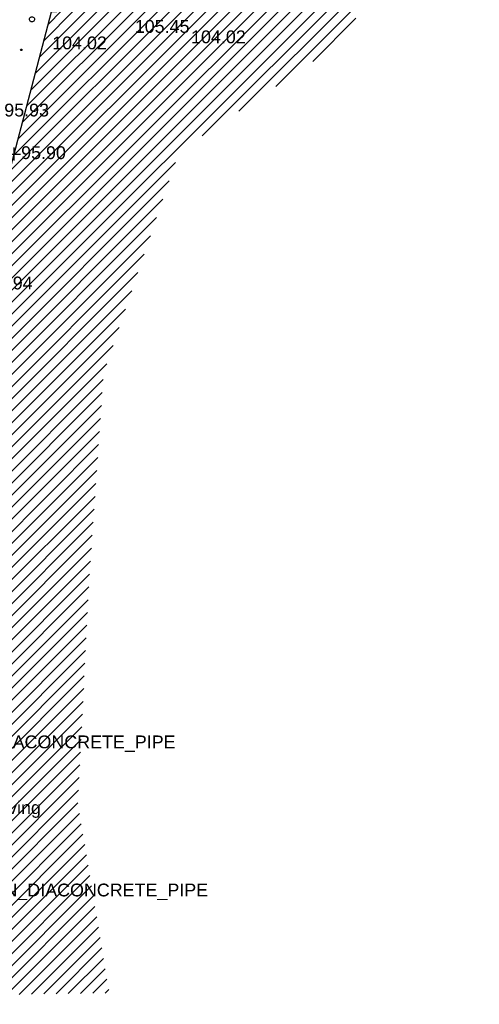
# Model space of a CAD drawing. Header units: metres. Extents: x 610185 to 614128, y 655663 to 660921.
# Tile 31 of 94: x 612729 to 612756, y 658168 to 658226. Entities that reach past the tile are written whole.
import ezdxf
from ezdxf.enums import TextEntityAlignment as Align

# ---------------------------------------------------------------- set-up
doc = ezdxf.new("R2010")
doc.units = ezdxf.units.M
doc.header["$MEASUREMENT"] = 0
for name, color, linetype in [('3D_BUILDING_ELEVATION', 7, 'Continuous'), ('3D_BUILDING_LINE', 7, 'Continuous'), ('3D_BUILDING_SYMBOL', 7, 'Continuous'), ('BOLLARD_SYMBOL', 171, 'Continuous'), ('BUILDING_HATCH', 252, 'Continuous'), ('DETAIL_DES', 250, 'Continuous'), ('MANHOLE_CIRCULAR_ELEVATION', 151, 'Continuous'), ('OVERHANG_ELEVATION', 255, 'Continuous'), ('PARAPET_ELEVATION', 251, 'Continuous'), ('STOP_VALVE_SYMBOL', 142, 'Continuous')]:
    doc.layers.add(name, color=color, linetype=linetype)
doc.styles.add('REGULAR', font='swissl.ttf')

# ---------------------------------------------------------------- blocks, each defined once
blk = doc.blocks.new('S061')
at = {"color": 0, "linetype": 'Continuous'}
for p, q in [((-0.5, 0), (0.5, 0)), ((0, -0.5), (0, 0.5))]:
    blk.add_line(p, q, dxfattribs=at)
blk = doc.blocks.new('S028')
at = {"color": 0, "linetype": 'Continuous'}
for p, q in [((-0.5, 0), (-0.48, 0.13)), ((-0.48, -0.13), (-0.5, 0)), ((-0.48, 0.13), (-0.43, 0.25)), ((-0.43, 0.25), (-0.35, 0.35)), ((-0.35, 0.35), (-0.25, 0.43)), ((-0.25, 0.43), (-0.13, 0.48)), ((-0.13, 0.48), (0, 0.5)), ((0, 0.5), (0.13, 0.48)), ((0.13, 0.48), (0.25, 0.43)), ((0.25, 0.43), (0.35, 0.35)), ((0.35, 0.35), (0.43, 0.25)), ((0.43, 0.25), (0.48, 0.13)), ((0.48, 0.13), (0.5, 0)), ((0.5, 0), (0.48, -0.13)), ((-0.43, -0.25), (-0.48, -0.13)), ((-0.35, -0.35), (-0.43, -0.25)), ((-0.25, -0.43), (-0.35, -0.35)), ((-0.13, -0.48), (-0.25, -0.43)), ((0, -0.5), (-0.13, -0.48)), ((0.13, -0.48), (0, -0.5)), ((0.25, -0.43), (0.13, -0.48)), ((0.35, -0.35), (0.25, -0.43)), ((0.43, -0.25), (0.35, -0.35)), ((0.48, -0.13), (0.43, -0.25))]:
    blk.add_line(p, q, dxfattribs=at)
blk = doc.blocks.new('S049')
at = {"color": 0}
for p, q in [((-0.5, 0), (-0.25, 0.43)), ((-0.25, -0.43), (-0.5, 0)), ((-0.3, 0), (-0.29, 0.08)), ((-0.29, -0.08), (-0.3, 0)), ((-0.29, 0.08), (-0.26, 0.15)), ((-0.26, 0.15), (-0.2, 0.22)), ((-0.25, 0.43), (0.25, 0.43)), ((-0.2, 0.22), (-0.15, 0.26)), ((-0.15, 0.26), (-0.08, 0.29)), ((0, 0.15), (-0.15, 0)), ((-0.15, 0), (-0.13, 0.08)), ((-0.13, -0.08), (-0.15, 0)), ((-0.15, 0), (0, -0.15)), ((-0.15, 0), (0.15, 0)), ((-0.13, 0.08), (-0.08, 0.13)), ((0.08, 0.13), (-0.13, -0.08)), ((-0.13, 0.08), (0.08, -0.13)), ((-0.08, 0.29), (0, 0.3)), ((-0.08, 0.13), (0, 0.15)), ((0.13, -0.08), (-0.08, 0.13)), ((-0.08, -0.13), (0.13, 0.08)), ((0, 0.3), (0.08, 0.29)), ((0, 0.15), (0.08, 0.13)), ((0, -0.15), (0, 0.15)), ((0.15, 0), (0, 0.15)), ((0, -0.15), (0.15, 0)), ((0.08, 0.29), (0.15, 0.26)), ((0.08, 0.13), (0.13, 0.08)), ((0.13, 0.08), (0.15, 0)), ((0.15, 0), (0.13, -0.08)), ((0.15, 0.26), (0.2, 0.22)), ((0.2, 0.22), (0.26, 0.15)), ((0.25, 0.43), (0.5, 0)), ((0.5, 0), (0.25, -0.43)), ((0.26, 0.15), (0.29, 0.08)), ((0.29, 0.08), (0.3, 0)), ((0.3, 0), (0.29, -0.08)), ((-0.26, -0.15), (-0.29, -0.08)), ((-0.2, -0.22), (-0.26, -0.15)), ((0.25, -0.43), (-0.25, -0.43)), ((-0.15, -0.26), (-0.2, -0.22)), ((-0.08, -0.29), (-0.15, -0.26)), ((-0.08, -0.13), (-0.13, -0.08)), ((0, -0.15), (-0.08, -0.13)), ((0, -0.3), (-0.08, -0.29)), ((0.08, -0.13), (0, -0.15)), ((0.08, -0.29), (0, -0.3)), ((0.13, -0.08), (0.08, -0.13)), ((0.15, -0.26), (0.08, -0.29)), ((0.2, -0.22), (0.15, -0.26)), ((0.26, -0.15), (0.2, -0.22)), ((0.29, -0.08), (0.26, -0.15))]:
    blk.add_line(p, q, dxfattribs=at)

msp = doc.modelspace()

# ---------------------------------------------------------------- hatches: boundary and pattern name
at = {"layer": 'BUILDING_HATCH'}
h = msp.add_hatch(dxfattribs=at)
h.set_pattern_fill('ANSI31', color=256, scale=4)
h.paths.add_polyline_path([(612754.286, 658248.852), (612748.44, 658248.472), (612746.265, 658248.321), (612746.392, 658245.998), (612746.572, 658246.008), (612746.847, 658240.408), (612747.127, 658235.735), (612745.562, 658233.979), (612739.054, 658226.879), (612730.446, 658226.253), (612726.471, 658210.94), (612726.383, 658210.945), (612720.388, 658187.088), (612722.433, 658186.531), (612722.816, 658180.012), (612723.521, 658168.558), (612724.325, 658168.595), (612733.84, 658168.741), (612732.001, 658179.85), (612732.66, 658192.929), (612733.508, 658205.066), (612737.937, 658218.068), (612747.165, 658224.278), (612755.518, 658236.036)])
h.paths.add_polyline_path([(612723.543, 658169.09), (612728.323, 658169.09), (612728.323, 658170.215), (612723.543, 658170.215)], flags=24)
h.paths.add_polyline_path([(612724.549, 658168.078), (612727.421, 658168.078), (612727.421, 658169.203), (612724.549, 658169.203)], flags=9)
h.paths.add_polyline_path([(612724.997, 658173.902), (612739.171, 658173.902), (612739.171, 658175.425), (612724.997, 658175.425)], flags=24)
h.paths.add_polyline_path([(612723.089, 658182.582), (612737.264, 658182.582), (612737.264, 658184.105), (612723.089, 658184.105)], flags=24)
h.paths.add_polyline_path([(612723.339, 658180.514), (612726.211, 658180.514), (612726.211, 658181.639), (612723.339, 658181.639)], flags=24)
h.paths.add_polyline_path([(612723.182, 658178.757), (612729.711, 658178.757), (612729.711, 658180.244), (612723.182, 658180.244)], flags=24)
h.paths.add_polyline_path([(612723.229, 658178.144), (612727.012, 658178.144), (612727.012, 658179.289), (612723.229, 658179.289)], flags=24)
h.paths.add_polyline_path([(612721.203, 658181.58), (612724.075, 658181.58), (612724.075, 658182.707), (612721.203, 658182.707)], flags=25)
h.paths.add_polyline_path([(612720.914, 658187.58), (612723.786, 658187.58), (612723.786, 658188.705), (612720.914, 658188.705)], flags=24)
h.paths.add_polyline_path([(612722.955, 658187.032), (612725.828, 658187.032), (612725.828, 658188.157), (612722.955, 658188.157)], flags=24)
h.paths.add_polyline_path([(612720.911, 658187.59), (612723.783, 658187.59), (612723.783, 658188.715), (612720.911, 658188.715)], flags=24)
h.paths.add_polyline_path([(612722.558, 658193.216), (612727.338, 658193.216), (612727.338, 658194.341), (612722.558, 658194.341)], flags=24)
h.paths.add_polyline_path([(612722.558, 658192.11), (612725.985, 658192.11), (612725.985, 658193.235), (612722.558, 658193.235)], flags=24)
h.paths.add_polyline_path([(612722.801, 658195.043), (612725.674, 658195.043), (612725.674, 658196.168), (612722.801, 658196.168)], flags=24)
h.paths.add_polyline_path([(612723.804, 658199.325), (612726.676, 658199.325), (612726.676, 658200.45), (612723.804, 658200.45)], flags=24)
h.paths.add_polyline_path([(612726.541, 658209.768), (612729.414, 658209.768), (612729.414, 658210.893), (612726.541, 658210.893)], flags=24)
h.paths.add_polyline_path([(612729.376, 658218.826), (612740.759, 658218.826), (612740.759, 658220.349), (612729.376, 658220.349)], flags=24)
h.paths.add_polyline_path([(612728.489, 658217.406), (612731.361, 658217.406), (612731.361, 658218.531), (612728.489, 658218.531)], flags=24)
h.paths.add_polyline_path([(612738.443, 658225.301), (612743.223, 658225.301), (612743.223, 658226.426), (612738.443, 658226.426)], flags=24)
h.paths.add_polyline_path([(612738.443, 658224.195), (612741.87, 658224.195), (612741.87, 658225.32), (612738.443, 658225.32)], flags=24)
h.paths.add_polyline_path([(612739.647, 658226.487), (612742.519, 658226.487), (612742.519, 658227.613), (612739.647, 658227.613)], flags=24)
h.paths.add_polyline_path([(612735.298, 658224.805), (612738.725, 658224.805), (612738.725, 658225.93), (612735.298, 658225.93)], flags=24)
h.paths.add_polyline_path([(612730.306, 658224.946), (612735.086, 658224.946), (612735.086, 658226.071), (612730.306, 658226.071)], flags=24)
h.paths.add_polyline_path([(612730.306, 658223.84), (612733.734, 658223.84), (612733.734, 658224.965), (612730.306, 658224.965)], flags=24)
h.paths.add_polyline_path([(612742.544, 658229.615), (612745.417, 658229.615), (612745.417, 658230.741), (612742.544, 658230.741)], flags=24)
h.paths.add_polyline_path([(612745.697, 658232.425), (612747.207, 658232.425), (612747.207, 658233.55), (612745.697, 658233.55)], flags=24)
h.paths.add_polyline_path([(612745.711, 658231.333), (612748.584, 658231.333), (612748.584, 658232.459), (612745.711, 658232.459)], flags=24)
h.paths.add_polyline_path([(612737.744, 658233.31), (612753.324, 658233.31), (612753.324, 658234.833), (612737.744, 658234.833)], flags=25)
h.paths.add_polyline_path([(612746.084, 658234.48), (612748.957, 658234.48), (612748.957, 658235.607), (612746.084, 658235.607)], flags=24)
h.paths.add_polyline_path([(612747.649, 658236.237), (612750.522, 658236.237), (612750.522, 658237.363), (612747.649, 658237.363)], flags=24)
h.paths.add_polyline_path([(612750.412, 658237.69), (612753.84, 658237.69), (612753.84, 658238.815), (612750.412, 658238.815)], flags=24)
h.paths.add_polyline_path([(612747.369, 658240.91), (612750.242, 658240.91), (612750.242, 658242.036), (612747.369, 658242.036)], flags=24)
h.paths.add_polyline_path([(612742.222, 658244.522), (612749.669, 658244.522), (612749.669, 658246.009), (612742.222, 658246.009)], flags=25)
h.paths.add_polyline_path([(612746.838, 658245.615), (612749.711, 658245.615), (612749.711, 658246.74), (612746.838, 658246.74)], flags=24)
h.paths.add_polyline_path([(612746.417, 658247.202), (612749.289, 658247.202), (612749.289, 658248.327), (612746.417, 658248.327)], flags=24)

# ---------------------------------------------------------------- linework, layer by layer
at = {"layer": '3D_BUILDING_LINE'}
msp.add_polyline3d([(612720.388, 658187.088, 95.907), (612722.279, 658194.541, 95.913), (612723.282, 658198.823, 95.909), (612726.383, 658210.945, 95.924), (612726.471, 658210.94, 95.937), (612728.269, 658217.912, 95.903), (612730.446, 658226.253, 96.006), (612738.294, 658226.731, 96.021), (612738.312, 658226.833, 96.016), (612739.054, 658226.879, 96.029), (612745.562, 658233.979, 96.037)], dxfattribs=at)

# ---------------------------------------------------------------- block references
at = {"layer": '3D_BUILDING_SYMBOL', "xscale": 0.75, "yscale": 0.75, "zscale": 0.75}
msp.add_blockref('S061', (612728.269, 658217.912, 95.903), dxfattribs=at)
at = {"layer": 'BOLLARD_SYMBOL', "xscale": 0.3, "yscale": 0.3, "zscale": 0.3}
msp.add_blockref('S028', (612729.309, 658225.811, 96.019), dxfattribs=at)
at = {"layer": 'STOP_VALVE_SYMBOL', "xscale": 0.1, "yscale": 0.1, "zscale": 0.1}
msp.add_blockref('S049', (612728.682, 658224.013, 95.956), dxfattribs=at)

# ---------------------------------------------------------------- texts
at = {"layer": '3D_BUILDING_ELEVATION', "style": 'REGULAR'}
for s, p in [('95.90', (612728.676, 658217.614, 95.903)), ('95.94', (612726.729, 658209.976, 95.937))]:
    msp.add_text(s, height=0.75, dxfattribs=at).set_placement(p)
at = {"layer": 'DETAIL_DES', "style": 'REGULAR'}
for s, p in [('300EN_DIACONCRETE_PIPE', (612723.343, 658183.457, 94.415)), ('BRICKPaving', (612723.43, 658179.602, 96.806)), ('300EN_DIACONCRETE_PIPE', (612725.25, 658174.777, 92.872))]:
    msp.add_text(s, height=0.75, dxfattribs=at).set_placement(p, align=Align.MIDDLE_LEFT)
at = {"layer": 'MANHOLE_CIRCULAR_ELEVATION', "style": 'REGULAR'}
msp.add_text('95.93', height=0.75, dxfattribs=at).set_placement((612727.687, 658220.487, 95.931), align=Align.MIDDLE_LEFT)
at = {"layer": 'OVERHANG_ELEVATION', "style": 'REGULAR'}
msp.add_text('105.45', height=0.75, dxfattribs=at).set_placement((612738.538, 658225.763, 105.451), align=Align.TOP_RIGHT)
at = {"layer": 'PARAPET_ELEVATION', "style": 'REGULAR'}
for p in [(612730.494, 658224.798, 104.015), (612738.63, 658225.154, 104.022)]:
    msp.add_text('104.02', height=0.75, dxfattribs=at).set_placement(p, align=Align.TOP_LEFT)

doc.saveas('drawing.dxf')
